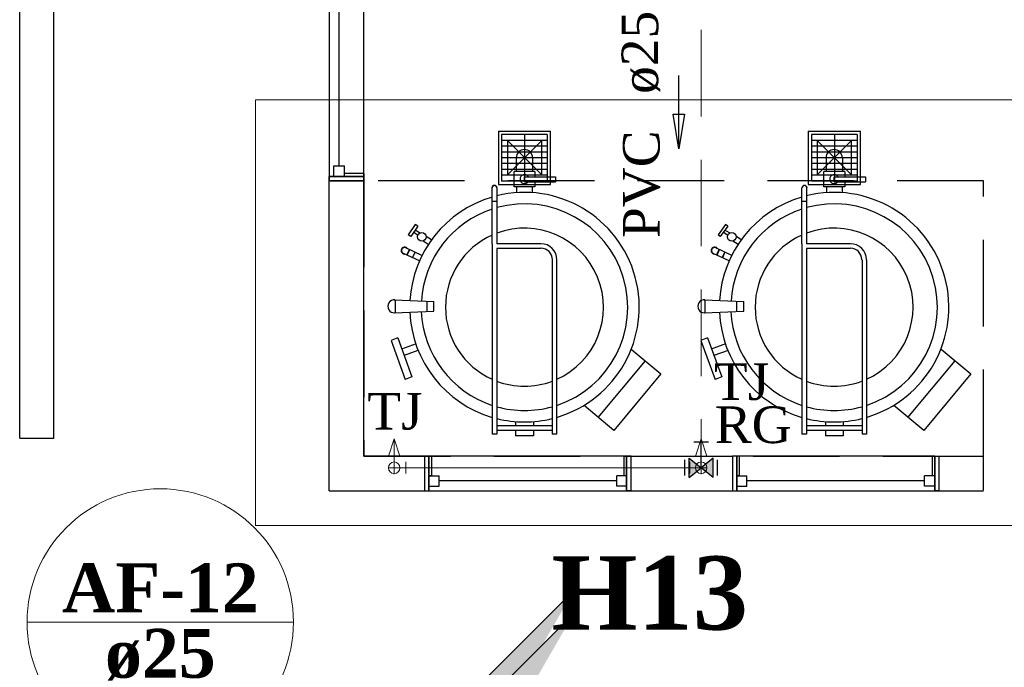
# Model space of a CAD drawing. Header units: millimetres. Extents: x 335 to 91596, y -1 to 84.
# Tile 18 of 87: x 367.17 to 372.86, y 21.35 to 25.09. Entities that reach past the tile are written whole.
import ezdxf

# ---------------------------------------------------------------- set-up
doc = ezdxf.new("R2010")
doc.units = ezdxf.units.MM
doc.header["$MEASUREMENT"] = 0
doc.linetypes.add('Dashed', pattern=[0.75, 0.5, -0.25])
for name, color, linetype, lineweight in [('AF-Colunas', 7, 'Continuous', 20), ('AF-Conexões', 7, 'Continuous', 20), ('AF-Conexões detalhe', 7, 'Continuous', 20), ('AF-Indicação coluna', 5, 'Continuous', 20), ('AF-Sentido tubo', 7, 'Continuous', 20), ('AF-Textos coluna', 7, 'Continuous', 20), ('AF-Textos conexão', 7, 'Continuous', 20), ('AF-Textos tubo', 7, 'Continuous', 20), ('AF-Tubos', 5, 'Continuous', 20), ('AF-Tubos detalhe', 5, 'Continuous', 20), ('AQ-Colunas', 7, 'Continuous', 20), ('DI-Detalhes', 7, 'Continuous', 20), ('Simbolos', 1, 'Continuous', 30), ('SIMBOLOS INT', 8, 'Continuous', 5)]:
    doc.layers.add(name, color=color, linetype=linetype, lineweight=lineweight)
doc.styles.add('TimesNewRoman', font='times.ttf')
doc.styles.add('TimesNewRomanN', font='timesbd.ttf')
doc.dimstyles.get("Standard").update_dxf_attribs({"dimtxt": 0.18, "dimasz": 0.18, "dimexe": 0.18, "dimexo": 0.0625, "dimgap": 0.09, "dimtad": 0, "dimtih": 1, "dimtoh": 1, "dimdec": 4, "dimzin": 0, "dimdsep": 46, "dimtxsty": 'Standard', "dimcen": 0.09, "dimadec": 0, "dimazin": 0, "dimtfac": 1, "dimtdec": 4, "dimtofl": 0, "dimtmove": 0, "dimatfit": 3, "dimfxl": 0, "dimtolj": 1, "dimtzin": 0, "dimarcsym": 0})

msp = doc.modelspace()

# ---------------------------------------------------------------- hatches: boundary and pattern name
at = {"layer": 'AF-Colunas', "linetype": 'Continuous'}
msp.add_hatch(color=256, dxfattribs=at).paths.add_polyline_path([(369.8412, 21.2678), (369.9827, 21.1263), (370.3716, 21.7981), (369.8412, 21.2678)])
at = {"layer": 'AQ-Colunas', "linetype": 'Continuous'}
msp.add_hatch(color=256, dxfattribs=at).paths.add_polyline_path([(369.8412, 21.1344), (369.9827, 20.993), (370.3716, 21.6648), (369.8412, 21.1344)])
at = {"layer": 'Simbolos', "linetype": 'Continuous'}
for points in [[(371.0367, 22.4495), (371.0367, 22.5615), (371.1067, 22.5055)], [(371.1067, 22.5055), (371.1767, 22.4495), (371.1767, 22.5615)]]:
    msp.add_hatch(color=256, dxfattribs=at).paths.add_polyline_path(points)

# ---------------------------------------------------------------- linework, layer by layer
at = {"color": 7}
for p, q in [((367.364, 22.6772), (367.364, 26.5322)), ((367.167, 22.6772), (367.167, 26.1342)), ((368.956, 25.3322), (368.956, 24.1892)), ((369.157, 24.1892), (369.157, 25.3322)), ((369.014, 24.2492), (369.014, 25.2732)), ((368.983, 24.2492), (369.044, 24.2492)), ((368.983, 24.1892), (368.983, 24.2492)), ((369.044, 24.1892), (369.044, 24.2492)), ((369.157, 24.2062), (369.044, 24.2062)), ((369.044, 24.1892), (369.044, 24.2062)), ((369.157, 24.2062), (369.157, 24.1642)), ((369.044, 24.1892), (368.956, 24.1892)), ((368.956, 24.1642), (368.956, 24.1892)), ((368.956, 24.1892), (368.956, 24.1642)), ((369.157, 24.1892), (368.956, 24.1892)), ((368.956, 24.1892), (369.157, 24.1892)), ((369.157, 24.1642), (368.956, 24.1642)), ((368.956, 22.3712), (368.956, 24.1642)), ((368.956, 24.1642), (369.157, 24.1642)), ((368.983, 24.1892), (369.044, 24.1892)), ((369.157, 24.1642), (369.157, 24.1892)), ((369.157, 22.5722), (369.157, 24.1642)), ((367.167, 22.6772), (367.364, 22.6772)), ((369.507, 22.5722), (369.157, 22.5722)), ((369.549, 22.5722), (369.507, 22.5722)), ((369.533, 22.5722), (369.507, 22.5722)), ((369.507, 22.5722), (369.507, 22.3712)), ((369.533, 22.3712), (369.533, 22.5722)), ((370.675, 22.5722), (369.533, 22.5722)), ((369.533, 22.5722), (369.533, 22.3712)), ((369.549, 22.4592), (369.549, 22.5722)), ((370.659, 22.5722), (370.701, 22.5722)), ((370.659, 22.5722), (370.659, 22.4592)), ((370.701, 22.5722), (370.675, 22.5722)), ((370.675, 22.5722), (370.675, 22.3712)), ((370.675, 22.3712), (370.675, 22.5722)), ((370.701, 22.5722), (371.288, 22.5722)), ((370.701, 22.3712), (370.701, 22.5722)), ((371.328, 22.5722), (371.288, 22.5722)), ((371.312, 22.5722), (371.288, 22.5722)), ((371.288, 22.5722), (371.288, 22.3712)), ((371.312, 22.3712), (371.312, 22.5722)), ((372.457, 22.5722), (371.312, 22.5722)), ((371.312, 22.5722), (371.312, 22.3712)), ((371.328, 22.4592), (371.328, 22.5722)), ((372.441, 22.5722), (372.441, 22.4592)), ((372.457, 22.5722), (372.457, 22.3712)), ((372.457, 22.3712), (372.457, 22.5722)), ((372.482, 22.5722), (372.739, 22.5722)), ((372.482, 22.3712), (372.482, 22.5722)), ((372.739, 22.3752), (372.739, 22.5722)), ((369.533, 22.4592), (369.592, 22.4592)), ((369.533, 22.3982), (369.533, 22.4592)), ((369.533, 22.4592), (369.533, 22.3712)), ((369.549, 22.4592), (369.533, 22.4592)), ((369.592, 22.3982), (369.592, 22.4592)), ((370.618, 22.4292), (369.592, 22.4292)), ((370.618, 22.3982), (370.618, 22.4592)), ((370.675, 22.4592), (370.618, 22.4592)), ((370.675, 22.4592), (370.659, 22.4592)), ((370.675, 22.3982), (370.675, 22.4592)), ((370.675, 22.4592), (370.675, 22.3712)), ((371.312, 22.4592), (371.371, 22.4592)), ((371.312, 22.3982), (371.312, 22.4592)), ((371.312, 22.4592), (371.312, 22.3712)), ((371.328, 22.4592), (371.312, 22.4592)), ((371.371, 22.3982), (371.371, 22.4592)), ((372.398, 22.4292), (371.371, 22.4292)), ((372.398, 22.3982), (372.398, 22.4592)), ((372.457, 22.4592), (372.398, 22.4592)), ((372.457, 22.4592), (372.441, 22.4592)), ((372.457, 22.3982), (372.457, 22.4592)), ((372.457, 22.4592), (372.457, 22.3712)), ((368.956, 22.3712), (369.507, 22.3712)), ((369.507, 22.3712), (369.533, 22.3712)), ((369.507, 22.3712), (369.533, 22.3712)), ((369.533, 22.3982), (369.592, 22.3982)), ((369.533, 22.3712), (370.675, 22.3712)), ((370.675, 22.3982), (370.618, 22.3982)), ((370.701, 22.3712), (370.675, 22.3712)), ((370.675, 22.3712), (370.701, 22.3712)), ((370.701, 22.3712), (371.288, 22.3712)), ((371.288, 22.3712), (371.312, 22.3712)), ((371.288, 22.3712), (371.312, 22.3712)), ((371.312, 22.3982), (371.371, 22.3982)), ((371.312, 22.3712), (372.457, 22.3712)), ((372.457, 22.3982), (372.398, 22.3982)), ((372.482, 22.3712), (372.457, 22.3712)), ((372.457, 22.3712), (372.482, 22.3712)), ((372.482, 22.3712), (372.739, 22.3712))]:
    msp.add_line(p, q, dxfattribs=at)
at = {"color": 8}
for p, q in [((369.935, 24.4512), (369.935, 24.1422)), ((369.935, 24.4512), (370.236, 24.4512)), ((369.953, 24.4312), (369.953, 24.1622)), ((370.217, 24.4312), (369.953, 24.4312)), ((370.085, 24.4312), (370.085, 24.1622)), ((370.217, 24.4312), (370.217, 24.1622)), ((370.236, 24.1422), (370.236, 24.4512)), ((371.725, 24.4512), (371.725, 24.1422)), ((371.725, 24.4512), (372.028, 24.4512)), ((371.745, 24.4312), (371.745, 24.1622)), ((372.008, 24.4312), (371.745, 24.4312)), ((371.877, 24.4312), (371.877, 24.1622)), ((372.008, 24.4312), (372.008, 24.1622)), ((372.028, 24.1422), (372.028, 24.4512)), ((370.217, 24.3972), (369.953, 24.3972)), ((370.217, 24.3642), (369.953, 24.3642)), ((369.986, 24.3962), (370.185, 24.1972)), ((370.185, 24.3962), (369.986, 24.1972)), ((372.008, 24.3972), (371.745, 24.3972)), ((372.008, 24.3642), (371.745, 24.3642)), ((371.777, 24.3962), (371.976, 24.1972)), ((371.976, 24.3962), (371.777, 24.1972)), ((370.217, 24.3292), (369.953, 24.3292)), ((372.008, 24.3292), (371.745, 24.3292)), ((370.217, 24.2972), (369.953, 24.2972)), ((370.217, 24.2642), (369.953, 24.2642)), ((370.038, 24.2172), (370.038, 24.2972)), ((370.132, 24.2972), (370.132, 24.2172)), ((372.008, 24.2972), (371.745, 24.2972)), ((372.008, 24.2642), (371.745, 24.2642)), ((371.83, 24.2172), (371.83, 24.2972)), ((371.923, 24.2972), (371.923, 24.2172)), ((370.217, 24.2282), (369.953, 24.2282)), ((370.217, 24.1962), (369.953, 24.1962)), ((370.026, 24.1282), (370.026, 24.2172)), ((370.145, 24.2172), (370.026, 24.2172)), ((370.145, 24.2172), (370.145, 24.1862)), ((372.008, 24.2282), (371.745, 24.2282)), ((372.008, 24.1962), (371.745, 24.1962)), ((371.816, 24.1282), (371.816, 24.2172)), ((371.936, 24.2172), (371.816, 24.2172)), ((371.936, 24.2172), (371.936, 24.1862)), ((369.935, 24.1422), (370.236, 24.1422)), ((370.217, 24.1622), (369.953, 24.1622)), ((370.085, 24.1862), (370.265, 24.1862)), ((370.085, 24.1582), (370.085, 24.1862)), ((370.085, 24.1582), (370.265, 24.1582)), ((370.145, 24.1582), (370.145, 24.1282)), ((370.265, 24.1862), (370.265, 24.1582)), ((371.725, 24.1422), (372.028, 24.1422)), ((372.008, 24.1622), (371.745, 24.1622)), ((371.875, 24.1862), (372.056, 24.1862)), ((371.875, 24.1582), (371.875, 24.1862)), ((371.875, 24.1582), (372.056, 24.1582)), ((371.936, 24.1582), (371.936, 24.1282)), ((372.056, 24.1862), (372.056, 24.1582)), ((369.899, 23.7992), (369.899, 24.1222)), ((369.926, 24.1222), (369.926, 23.7992)), ((370.145, 24.1282), (370.026, 24.1282)), ((370.038, 24.1282), (370.038, 24.0972)), ((370.132, 24.0972), (370.132, 24.1282)), ((371.689, 23.7992), (371.689, 24.1222)), ((371.716, 24.1222), (371.716, 23.7992)), ((371.936, 24.1282), (371.816, 24.1282)), ((371.83, 24.1282), (371.83, 24.0972)), ((371.923, 24.0972), (371.923, 24.1282)), ((369.926, 24.0432), (369.899, 24.0432)), ((371.716, 24.0432), (371.689, 24.0432)), ((369.454, 23.9102), (369.413, 23.8522)), ((369.468, 23.9022), (369.454, 23.9102)), ((371.247, 23.9102), (371.204, 23.8522)), ((371.26, 23.9022), (371.247, 23.9102)), ((369.428, 23.8422), (369.413, 23.8522)), ((369.468, 23.9022), (369.428, 23.8422)), ((369.468, 23.8472), (369.444, 23.8662)), ((369.479, 23.8622), (369.453, 23.8792)), ((371.217, 23.8422), (371.204, 23.8522)), ((371.26, 23.9022), (371.217, 23.8422)), ((371.26, 23.8472), (371.233, 23.8662)), ((371.27, 23.8622), (371.244, 23.8792)), ((369.528, 23.7962), (369.5, 23.8152)), ((369.548, 23.8232), (369.517, 23.8422)), ((369.899, 23.7992), (369.899, 22.7002)), ((370.18, 23.7992), (369.926, 23.7992)), ((370.112, 23.7992), (369.926, 23.7992)), ((371.32, 23.7962), (371.29, 23.8152)), ((371.338, 23.8232), (371.31, 23.8422)), ((371.689, 23.7992), (371.689, 22.7002)), ((371.969, 23.7992), (371.716, 23.7992)), ((371.904, 23.7992), (371.716, 23.7992)), ((369.479, 23.7002), (369.385, 23.7432)), ((369.492, 23.7322), (369.4, 23.7762)), ((369.405, 23.7342), (369.421, 23.7662)), ((369.406, 23.7342), (369.422, 23.7662)), ((369.437, 23.7192), (369.453, 23.7512)), ((369.438, 23.7182), (369.454, 23.7512)), ((370.18, 23.7722), (369.926, 23.7722)), ((369.926, 23.7722), (369.926, 22.7002)), ((371.268, 23.7002), (371.175, 23.7432)), ((371.284, 23.7322), (371.191, 23.7762)), ((371.196, 23.7342), (371.211, 23.7662)), ((371.199, 23.7342), (371.212, 23.7662)), ((371.228, 23.7192), (371.243, 23.7512)), ((371.231, 23.7182), (371.244, 23.7512)), ((371.969, 23.7722), (371.716, 23.7722)), ((371.716, 23.7722), (371.716, 22.7002)), ((370.245, 23.7072), (370.245, 22.7002)), ((370.271, 23.7072), (370.271, 22.7002)), ((372.037, 23.7072), (372.037, 22.7002)), ((372.063, 23.7072), (372.063, 22.7002)), ((369.332, 23.4762), (369.561, 23.4652)), ((369.337, 23.4762), (369.337, 23.4012)), ((369.523, 23.4092), (369.523, 23.4682)), ((369.561, 23.4102), (369.561, 23.4652)), ((371.124, 23.4762), (371.354, 23.4652)), ((371.127, 23.4762), (371.127, 23.4012)), ((371.312, 23.4092), (371.312, 23.4682)), ((371.354, 23.4102), (371.354, 23.4652)), ((369.332, 23.4012), (369.561, 23.4102)), ((371.124, 23.4012), (371.354, 23.4102)), ((369.352, 23.2552), (369.314, 23.2412)), ((369.314, 23.2412), (369.396, 23.0162)), ((369.352, 23.2552), (369.433, 23.0302)), ((371.143, 23.2552), (371.104, 23.2412)), ((371.104, 23.2412), (371.188, 23.0162)), ((371.143, 23.2552), (371.225, 23.0302)), ((369.458, 23.2212), (369.374, 23.1912)), ((369.469, 23.1832), (369.389, 23.1542)), ((370.702, 23.1912), (370.874, 23.0482)), ((371.248, 23.2212), (371.164, 23.1912)), ((371.263, 23.1832), (371.179, 23.1542)), ((372.493, 23.1912), (372.665, 23.0482)), ((370.782, 23.1232), (370.51, 22.7962)), ((372.573, 23.1232), (372.299, 22.7962)), ((369.433, 23.0302), (369.396, 23.0162)), ((370.874, 23.0482), (370.602, 22.7202)), ((371.225, 23.0302), (371.188, 23.0162)), ((372.665, 23.0482), (372.393, 22.7202)), ((370.602, 22.7202), (370.431, 22.8642)), ((372.393, 22.7202), (372.22, 22.8642)), ((370.034, 22.7722), (370.034, 22.7472)), ((370.137, 22.7722), (370.137, 22.7472)), ((371.825, 22.7722), (371.825, 22.7472)), ((371.928, 22.7722), (371.928, 22.7472)), ((370.245, 22.7472), (369.926, 22.7472)), ((370.245, 22.7202), (369.926, 22.7202)), ((370.034, 22.7202), (370.034, 22.6892)), ((370.137, 22.7202), (370.137, 22.6892)), ((372.037, 22.7472), (371.716, 22.7472)), ((372.037, 22.7202), (371.716, 22.7202)), ((371.825, 22.7202), (371.825, 22.6892)), ((371.928, 22.7202), (371.928, 22.6892)), ((369.926, 22.7002), (369.899, 22.7002)), ((370.137, 22.6892), (370.034, 22.6892)), ((370.271, 22.7002), (370.245, 22.7002)), ((371.716, 22.7002), (371.689, 22.7002)), ((371.928, 22.6892), (371.825, 22.6892)), ((372.063, 22.7002), (372.037, 22.7002))]:
    msp.add_line(p, q, dxfattribs=at)
at = {"color": 7, "linetype": 'Dashed'}
for p, q in [((372.739, 24.1642), (369.157, 24.1642)), ((369.157, 24.1642), (369.157, 22.5722)), ((372.739, 22.5722), (372.739, 24.1642)), ((369.157, 22.5722), (372.739, 22.5722))]:
    msp.add_line(p, q, dxfattribs=at)
at = {"color": 8}
for points in [[(370.185, 24.1972), (370.185, 24.3962), (369.986, 24.3962), (369.986, 24.1972), (370.185, 24.1972)], [(371.976, 24.1972), (371.976, 24.3962), (371.777, 24.3962), (371.777, 24.1972), (371.976, 24.1972)]]:
    msp.add_lwpolyline(points, close=True, dxfattribs=at)
for centre in [(369.492, 23.8402), (371.283, 23.8402)]:
    msp.add_circle(centre, 0.0251, dxfattribs=at)
for centre, radius, start, end in [((370.085, 24.2972), 0.0469, 0, 180), ((371.875, 24.2972), 0.0469, 0, 180), ((370.085, 24.1732), 0.0256, 35.2772, 324.723), ((371.875, 24.1732), 0.0256, 35.2772, 324.723), ((369.911, 24.1222), 0.0146, 0, 180), ((369.911, 24.1222), 0.0133, 0, 180), ((371.704, 24.1222), 0.0146, 0, 180), ((371.704, 24.1222), 0.0133, 0, 180), ((370.085, 23.4332), 0.6633, 286.307, 103.933), ((371.875, 23.4332), 0.6633, 286.307, 103.933), ((370.085, 23.4332), 0.6633, 106.307, 176.712), ((370.085, 23.4332), 0.597, 288.178, 105.518), ((371.875, 23.4332), 0.6633, 106.307, 176.712), ((371.875, 23.4332), 0.597, 288.178, 105.518), ((370.085, 23.4332), 0.597, 108.179, 176.638), ((371.875, 23.4332), 0.597, 108.179, 176.638), ((370.085, 23.4332), 0.4566, 114.072, 245.928), ((370.085, 23.4332), 0.4566, 294.072, 110.474), ((371.875, 23.4332), 0.4566, 114.072, 245.928), ((371.875, 23.4332), 0.4566, 294.072, 110.474), ((370.18, 23.7072), 0.0929, 0, 90), ((371.969, 23.7072), 0.0929, 0, 90), ((369.392, 23.7602), 0.0199, 39.1581, 270.842), ((369.392, 23.7602), 0.0179, 65, 245), ((370.18, 23.7072), 0.0663, 0, 90), ((371.184, 23.7602), 0.0199, 39.1581, 270.842), ((371.184, 23.7602), 0.0179, 65, 245), ((371.969, 23.7072), 0.0663, 0, 90), ((369.332, 23.4382), 0.0372, 84.7591, 274.529), ((371.124, 23.4382), 0.0372, 84.7591, 274.529), ((370.085, 23.4332), 0.6633, 182.472, 253.693), ((370.085, 23.4332), 0.597, 182.472, 251.822), ((371.875, 23.4332), 0.6633, 182.472, 253.693), ((371.875, 23.4332), 0.597, 182.472, 251.822), ((370.085, 23.4332), 0.4566, 249.526, 290.474), ((371.875, 23.4332), 0.4566, 249.526, 290.474), ((370.085, 23.4332), 0.597, 254.482, 285.518), ((371.875, 23.4332), 0.597, 254.482, 285.518), ((370.085, 23.4332), 0.6633, 256.067, 283.933), ((371.875, 23.4332), 0.6633, 256.067, 283.933)]:
    msp.add_arc(centre, radius, start, end, dxfattribs=at)
at = {"layer": 'AF-Colunas', "linetype": 'Continuous'}
msp.add_line((369.3109, 20.7374), (370.3716, 21.7981), dxfattribs=at)
at = {"layer": 'AF-Conexões', "linetype": 'Continuous'}
for p, q in [((371.0733, 22.5722), (371.14, 22.5722)), ((371.1067, 22.5055), (371.1067, 22.5722))]:
    msp.add_line(p, q, dxfattribs=at)
msp.add_circle((371.1067, 22.5055), 0.0333, dxfattribs=at)
at = {"layer": 'AF-Conexões detalhe', "linetype": 'Continuous'}
for p, q in [((369.2985, 22.572), (369.3319, 22.672)), ((369.3319, 22.5053), (369.3319, 22.672)), ((369.3652, 22.572), (369.3319, 22.672)), ((371.0733, 22.5722), (371.1067, 22.6722)), ((371.1067, 22.5055), (371.1067, 22.6722)), ((371.14, 22.5722), (371.1067, 22.6722)), ((369.2985, 22.572), (369.3652, 22.572)), ((371.0733, 22.5722), (371.14, 22.5722)), ((369.3319, 22.5053), (369.3985, 22.5053)), ((369.3985, 22.5387), (369.3985, 22.472)), ((371.04, 22.4722), (371.04, 22.5389)), ((371.1067, 22.5055), (371.04, 22.5055))]:
    msp.add_line(p, q, dxfattribs=at)
for centre in [(369.3319, 22.5053), (369.3319, 22.5053), (371.1067, 22.5055), (371.1067, 22.5055), (371.1067, 22.5055)]:
    msp.add_circle(centre, 0.0333, dxfattribs=at)
at = {"layer": 'AF-Indicação coluna'}
msp.add_line((367.2098, 21.6137), (368.7498, 21.6137), dxfattribs=at)
msp.add_circle((367.9798, 21.6137), 0.77, dxfattribs=at)
at = {"layer": 'AF-Tubos', "linetype": 'Dashed'}
msp.add_line((371.1067, 26.5352), (371.1067, 22.5722), dxfattribs=at)
at = {"layer": 'AF-Tubos detalhe'}
msp.add_line((371.04, 22.5055), (369.3985, 22.5053), dxfattribs=at)
at = {"layer": 'AQ-Colunas', "linetype": 'Continuous'}
msp.add_line((369.3109, 20.6041), (370.3716, 21.6648), dxfattribs=at)
at = {"layer": 'DI-Detalhes', "color": 3, "linetype": 'Continuous'}
msp.add_lwpolyline([(368.5297, 22.1708), (377.8518, 22.1708), (377.8518, 24.6322), (368.5297, 24.6322), (368.5297, 22.1708)], close=True, dxfattribs=at)
at = {"layer": 'Simbolos'}
for p, q in [((371.1487, 22.6525), (371.0647, 22.6525)), ((371.1067, 22.5055), (371.1067, 22.6525)), ((371.0127, 22.4605), (371.0127, 22.5505)), ((371.0367, 22.4495), (371.0367, 22.5615)), ((371.0367, 22.5615), (371.1067, 22.5055)), ((371.1767, 22.5615), (371.1067, 22.5055)), ((371.1767, 22.4495), (371.1767, 22.5615)), ((371.2007, 22.4605), (371.2007, 22.5505)), ((371.0367, 22.4495), (371.1067, 22.5055)), ((371.1767, 22.4495), (371.1067, 22.5055))]:
    msp.add_line(p, q, dxfattribs=at)
at = {"layer": 'SIMBOLOS INT', "linetype": 'Continuous'}
for p, q in [((369.332, 22.4685), (369.332, 22.5465)), ((371.1067, 22.4685), (371.1067, 22.5465)), ((369.36, 22.5055), (369.299, 22.5055)), ((369.332, 22.5055), (369.332, 22.4685)), ((369.332, 22.5055), (369.36, 22.5055)), ((371.1347, 22.5055), (371.0737, 22.5055)), ((371.1067, 22.5055), (371.1067, 22.4685)), ((371.1067, 22.5055), (371.1347, 22.5055))]:
    msp.add_line(p, q, dxfattribs=at)

# ---------------------------------------------------------------- texts
at = {"layer": 'AF-Textos coluna', "char_height": 0.2824, "attachment_point": 8, "line_spacing_factor": 0.798, "style": 'TimesNewRomanN'}
for s, insert, width in [('AF-12', (367.98, 21.6704), 2.063465), ('ø25', (367.98, 21.2744), 1.16565)]:
    msp.add_mtext(s, dxfattribs=dict(at, insert=insert, width=width))
at = {"layer": 'AF-Textos conexão', "char_height": 0.2118, "attachment_point": 7, "line_spacing_factor": 0.798, "style": 'TimesNewRoman'}
for s, insert, width in [('TJ', (371.18, 22.8941), 0.607615), ('TJ', (369.176, 22.7231), 0.607615), ('RG', (371.185, 22.6451), 0.844733)]:
    msp.add_mtext(s, dxfattribs=dict(at, insert=insert, width=width))
at = {"layer": 'AF-Textos tubo', "char_height": 0.2118, "rotation": 90.0002, "line_spacing_factor": 0.798, "style": 'TimesNewRoman'}
for s, insert, width, attachment_point in [('ø25 mm', (370.871, 24.666), 2.015503, 7), ('PVC', (370.871, 24.455), 1.182626, 9)]:
    msp.add_mtext(s, dxfattribs=dict(at, insert=insert, width=width, attachment_point=attachment_point))
at = {"layer": 'DI-Detalhes', "color": 3, "insert": (370.809, 21.564), "char_height": 0.4236, "width": 2.065351, "attachment_point": 8, "line_spacing_factor": 0.798, "style": 'TimesNewRomanN'}
msp.add_mtext('H13', dxfattribs=at)

# ---------------------------------------------------------------- leaders
at = {"layer": 'AF-Sentido tubo'}
msp.add_leader([(370.9766, 24.3487), (370.9766, 24.7723)], dimstyle='Standard', override={"dimasz": 0.2, "dimldrblk": 'CLOSED'}, dxfattribs=at)

doc.saveas('drawing.dxf')
